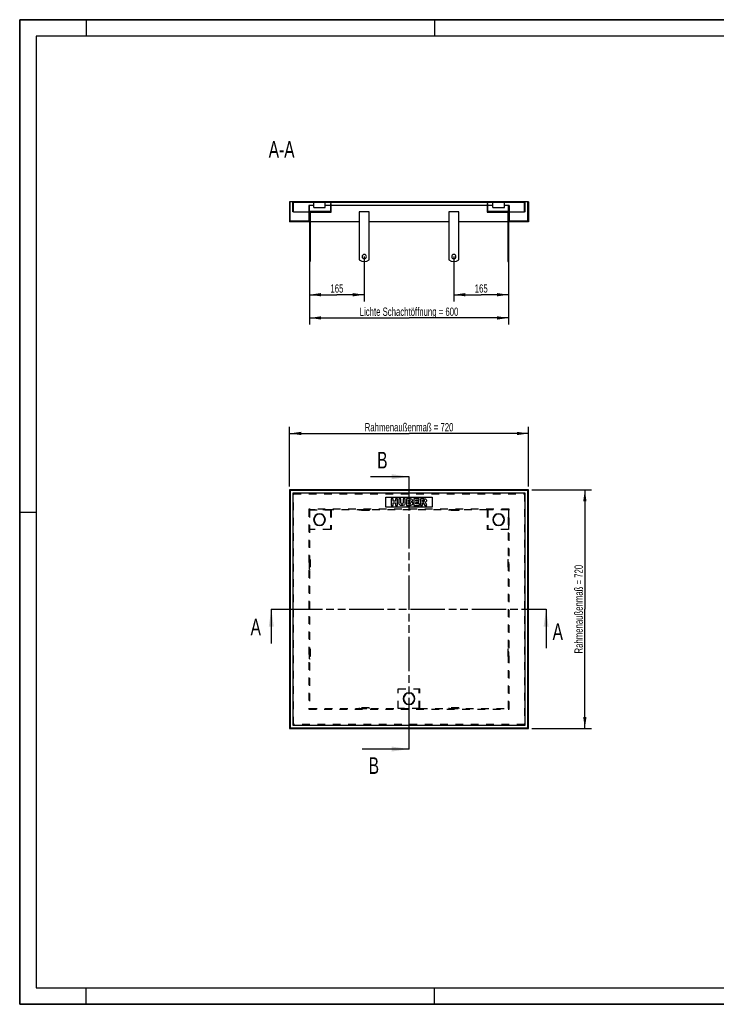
# Model space of a CAD drawing. Header units: millimetres. Extents: x 0 to 4200, y 0 to 2970.
# Tile 1 of 3: x 0 to 2100, y 0 to 2970. Entities that reach past the tile are written whole.
import ezdxf

# ---------------------------------------------------------------- set-up
doc = ezdxf.new("R2010")
doc.units = ezdxf.units.MM
doc.header["$LTSCALE"] = 231
doc.linetypes.add('HIDDEN', pattern=[0.2, 0.1, -0.1])
doc.linetypes.add('PHANTOM', pattern=[0.8, 0.45, -0.05, 0.1, -0.05, 0.1, -0.05])
doc.layers.get('0').update_dxf_attribs({"linetype": 'CONTINUOUS'})
for name, color, linetype in [('050_DIMENSIONING', 7, 'CONTINUOUS'), ('_2D-BEM', 7, 'CONTINUOUS'), ('_ACHSEN', 7, 'CONTINUOUS'), ('_KURVEN', 7, 'CONTINUOUS'), ('_ZEICHNUNGSELEM', 7, 'CONTINUOUS'), ('DEFAULT_2', 8, 'HIDDEN'), ('HATCHING_BL0', 7, 'CONTINUOUS'), ('HATCHING_BL1', 7, 'CONTINUOUS')]:
    doc.layers.add(name, color=color, linetype=linetype)
doc.styles.get("Standard").update_dxf_attribs({"font": 'txt', "width": 0.7})
doc.dimstyles.new('DIMSTYLE_1', dxfattribs={"dimtxt": 25, "dimasz": 35, "dimexe": 2, "dimexo": 1, "dimtad": 1, "dimdec": 1, "dimtxsty": 'Standard', "dimblk": '_FILLED', "dimblk1": '_FILLED', "dimblk2": '_FILLED', "dimcen": 0.09, "dimadec": 1, "dimazin": 2, "dimtp": 0.8, "dimtm": 0.8, "dimtfac": 1, "dimtdec": 1, "dimtofl": 0, "dimtmove": 0, "dimatfit": 3, "dimldrblk": '_FILLED', "dimfxl": 1, "dimtolj": 1, "dimarcsym": 0})
doc.dimstyles.new('DIMSTYLE_3', dxfattribs={"dimtxt": 25, "dimasz": 35, "dimexe": 2, "dimexo": 1, "dimtad": 1, "dimdec": 1, "dimtxsty": 'Standard', "dimblk": '_FILLED', "dimblk1": '_FILLED', "dimblk2": '_FILLED', "dimcen": 0.09, "dimadec": 1, "dimazin": 2, "dimtp": 0.5, "dimtm": 0.5, "dimtfac": 1, "dimtdec": 1, "dimtofl": 0, "dimtmove": 0, "dimatfit": 3, "dimldrblk": '_FILLED', "dimfxl": 1, "dimtolj": 1, "dimarcsym": 0})
doc.dimstyles.get("Standard").update_dxf_attribs({"dimtxt": 25, "dimasz": 35, "dimexe": 2, "dimexo": 1, "dimtad": 1, "dimdec": 1, "dimtxsty": 'Standard', "dimblk": '_FILLED', "dimblk1": '_FILLED', "dimblk2": '_FILLED', "dimcen": 0.09, "dimadec": 1, "dimazin": 2, "dimtol": 1, "dimtp": 0.1, "dimtm": 0.1, "dimtfac": 1, "dimtdec": 1, "dimtofl": 0, "dimtmove": 0, "dimatfit": 3, "dimldrblk": '_FILLED', "dimfxl": 1, "dimtolj": 1, "dimarcsym": 0})

# ---------------------------------------------------------------- blocks, each defined once
blk = doc.blocks.new('_FILLED')
at = {"color": 0, "linetype": 'ByBlock'}
blk.add_solid([(0, 0), (-1, 0.143), (-1, -0.143)], dxfattribs=at)
blk = doc.blocks.new('*D2')
at = {"layer": '_2D-BEM', "color": 2, "linetype": 'Continuous', "transparency": 16777216}
for p, q in [((873.8, 2350.4), (873.8, 2050.4)), ((1473.8, 2350.4), (1473.8, 2050.4)), ((873.8, 2070.4), (1173.8, 2070.4)), ((1473.8, 2070.4), (1173.8, 2070.4))]:
    blk.add_line(p, q, dxfattribs=at)
at = {"layer": '_2D-BEM', "color": 2, "linetype": 'Continuous', "transparency": 16777216, "xscale": 35, "yscale": 35, "zscale": 35, "rotation": 180}
blk.add_blockref('_FILLED', (873.8, 2070.4), dxfattribs=at)
at = {"layer": '_2D-BEM', "color": 2, "linetype": 'Continuous', "transparency": 16777216, "xscale": 35, "yscale": 35, "zscale": 35}
blk.add_blockref('_FILLED', (1473.8, 2070.4), dxfattribs=at)
at = {"layer": '_2D-BEM', "color": 2, "linetype": 'Continuous', "transparency": 16777216, "insert": (1173.8, 2101.7), "char_height": 25, "width": 702.143, "attachment_point": 2, "line_spacing_factor": 0.9}
blk.add_mtext('Lichte Schachtöffnung = 600', dxfattribs=at)
blk = doc.blocks.new('*D3')
at = {"layer": '_2D-BEM', "color": 2, "linetype": 'Continuous', "transparency": 16777216}
for p, q in [((813.8, 1561.9), (813.8, 1741.9)), ((1533.8, 1561.9), (1533.8, 1741.9)), ((813.8, 1721.9), (1173.8, 1721.9)), ((1533.8, 1721.9), (1173.8, 1721.9))]:
    blk.add_line(p, q, dxfattribs=at)
at = {"layer": '_2D-BEM', "color": 2, "linetype": 'Continuous', "transparency": 16777216, "xscale": 35, "yscale": 35, "zscale": 35, "rotation": 180}
blk.add_blockref('_FILLED', (813.8, 1721.9), dxfattribs=at)
at = {"layer": '_2D-BEM', "color": 2, "linetype": 'Continuous', "transparency": 16777216, "xscale": 35, "yscale": 35, "zscale": 35}
blk.add_blockref('_FILLED', (1533.8, 1721.9), dxfattribs=at)
at = {"layer": '_2D-BEM', "color": 2, "linetype": 'Continuous', "transparency": 16777216, "insert": (1173.8, 1753.2), "char_height": 25, "width": 566.786, "attachment_point": 2, "line_spacing_factor": 0.9}
blk.add_mtext('Rahmenaußenmaß = 720', dxfattribs=at)
blk = doc.blocks.new('*D4')
at = {"layer": '_2D-BEM', "color": 2, "linetype": 'Continuous', "transparency": 16777216}
for p, q in [((1543.8, 1551.9), (1723.8, 1551.9)), ((1703.8, 1551.9), (1703.8, 1191.9)), ((1703.8, 831.9), (1703.8, 1191.9)), ((1543.8, 831.9), (1723.8, 831.9))]:
    blk.add_line(p, q, dxfattribs=at)
at = {"layer": '_2D-BEM', "color": 2, "linetype": 'Continuous', "transparency": 16777216, "xscale": 35, "yscale": 35, "zscale": 35}
for p, rotation in [((1703.8, 1551.9), 90), ((1703.8, 831.9), 270)]:
    blk.add_blockref('_FILLED', p, dxfattribs=dict(at, rotation=rotation))
at = {"layer": '_2D-BEM', "color": 2, "linetype": 'Continuous', "transparency": 16777216, "insert": (1672.5, 1191.9), "char_height": 25, "width": 566.786, "attachment_point": 2, "rotation": 90, "line_spacing_factor": 0.9}
blk.add_mtext('Rahmenaußenmaß = 720', dxfattribs=at)
blk = doc.blocks.new('*D9')
at = {"layer": '050_DIMENSIONING', "color": 2, "linetype": 'Continuous', "transparency": 16777216}
for p, q in [((873.8, 2235.4), (873.8, 2120.4)), ((1038.8, 2255.4), (1038.8, 2120.4)), ((873.8, 2140.4), (956.3, 2140.4)), ((1038.8, 2140.4), (956.3, 2140.4))]:
    blk.add_line(p, q, dxfattribs=at)
at = {"layer": '050_DIMENSIONING', "color": 2, "linetype": 'Continuous', "transparency": 16777216, "xscale": 35, "yscale": 35, "zscale": 35, "rotation": 180}
blk.add_blockref('_FILLED', (873.8, 2140.4), dxfattribs=at)
at = {"layer": '050_DIMENSIONING', "color": 2, "linetype": 'Continuous', "transparency": 16777216, "xscale": 35, "yscale": 35, "zscale": 35}
blk.add_blockref('_FILLED', (1038.8, 2140.4), dxfattribs=at)
at = {"layer": '050_DIMENSIONING', "color": 2, "linetype": 'Continuous', "transparency": 16777216, "insert": (956.3, 2171.7), "char_height": 25, "width": 77.679, "attachment_point": 2, "line_spacing_factor": 0.9}
blk.add_mtext('165', dxfattribs=at)
blk = doc.blocks.new('*D10')
at = {"layer": '050_DIMENSIONING', "color": 2, "linetype": 'Continuous', "transparency": 16777216}
for p, q in [((1308.8, 2255.4), (1308.8, 2120.4)), ((1473.8, 2235.4), (1473.8, 2120.4)), ((1308.8, 2140.4), (1391.3, 2140.4)), ((1473.8, 2140.4), (1391.3, 2140.4))]:
    blk.add_line(p, q, dxfattribs=at)
at = {"layer": '050_DIMENSIONING', "color": 2, "linetype": 'Continuous', "transparency": 16777216, "xscale": 35, "yscale": 35, "zscale": 35, "rotation": 180}
blk.add_blockref('_FILLED', (1308.8, 2140.4), dxfattribs=at)
at = {"layer": '050_DIMENSIONING', "color": 2, "linetype": 'Continuous', "transparency": 16777216, "xscale": 35, "yscale": 35, "zscale": 35}
blk.add_blockref('_FILLED', (1473.8, 2140.4), dxfattribs=at)
at = {"layer": '050_DIMENSIONING', "color": 2, "linetype": 'Continuous', "transparency": 16777216, "insert": (1391.3, 2171.7), "char_height": 25, "width": 77.679, "attachment_point": 2, "line_spacing_factor": 0.9}
blk.add_mtext('165', dxfattribs=at)
blk = doc.blocks.new('XSEC_FILLED')
at = {"color": 0, "linetype": 'ByBlock'}
blk.add_solid([(0, 0), (-1, 0.143), (-1, -0.143)], dxfattribs=at)
blk = doc.blocks.new('HATCHING_BL0', base_point=(1172.7, 1132.9))
at = {"layer": 'HATCHING_BL0', "color": 7, "linetype": 'PHANTOM'}
for p, q in [((758.5, 1191.9), (808.5, 1191.9)), ((808.5, 1191.9), (1536.9, 1191.9)), ((1536.9, 1191.9), (1586.9, 1191.9))]:
    blk.add_line(p, q, dxfattribs=at)
at = {"layer": 'HATCHING_BL0', "color": 7, "linetype": 'Continuous', "char_height": 50, "width": 64.286, "attachment_point": 1, "line_spacing_factor": 0.9}
for insert in [(696, 1162.9), (1606.5, 1149)]:
    blk.add_mtext('A', dxfattribs=dict(at, insert=insert))
at = {"layer": 'HATCHING_BL0', "color": 7, "linetype": 'Continuous'}
for points in [[(758.5, 1191.9), (758.5, 1087.9)], [(1586.9, 1191.9), (1586.9, 1074)]]:
    blk.add_leader(points, dimstyle='Standard', override={"dimasz": 52.5, "dimtad": 0, "dimldrblk": 'XSEC_FILLED'}, dxfattribs=at)
blk = doc.blocks.new('HATCHING_BL1', base_point=(1103, 1180.7))
at = {"layer": 'HATCHING_BL1', "color": 7, "linetype": 'PHANTOM'}
for p, q in [((1173.8, 1541.4), (1173.8, 1591.4)), ((1173.8, 820), (1173.8, 1541.4)), ((1173.8, 770), (1173.8, 820))]:
    blk.add_line(p, q, dxfattribs=at)
at = {"layer": 'HATCHING_BL1', "color": 7, "linetype": 'Continuous', "char_height": 50, "width": 58.929, "attachment_point": 1, "line_spacing_factor": 0.9}
for insert in [(1077.5, 1666.4), (1052, 745)]:
    blk.add_mtext('B', dxfattribs=dict(at, insert=insert))
at = {"layer": 'HATCHING_BL1', "color": 7, "linetype": 'Continuous'}
for points in [[(1173.8, 1591.4), (1057.8, 1591.4)], [(1173.8, 770), (1032.3, 770)]]:
    blk.add_leader(points, dimstyle='Standard', override={"dimasz": 52.5, "dimtad": 0, "dimldrblk": 'XSEC_FILLED'}, dxfattribs=at)

msp = doc.modelspace()

# ---------------------------------------------------------------- hatches: boundary and pattern name
at = {"linetype": 'Continuous'}
h = msp.add_hatch(dxfattribs=at)
h.set_pattern_fill('A', color=2, scale=77.781746, angle=45, style=0, pattern_type=0)
h.set_pattern_definition([(45, (0, 0), (-55, 55), [])])
edge = h.paths.add_edge_path()
edge.add_line((1533.77, 2360.43), (1473.77, 2360.43))
edge.add_line((1473.77, 2360.43), (1473.77, 2409.43))
edge.add_line((1475.77, 2409.43), (1473.77, 2409.43))
edge.add_line((1475.77, 2409.43), (1475.77, 2362.43))
edge.add_line((1531.77, 2362.43), (1475.77, 2362.43))
edge.add_line((1531.77, 2362.43), (1531.77, 2420.43))
edge.add_line((1533.77, 2420.43), (1531.77, 2420.43))
edge.add_line((1533.77, 2420.43), (1533.77, 2360.43))
edge = h.paths.add_edge_path()
edge.add_line((873.77, 2360.43), (813.77, 2360.43))
edge.add_line((813.77, 2420.43), (813.77, 2360.43))
edge.add_line((815.77, 2420.43), (813.77, 2420.43))
edge.add_line((815.77, 2362.43), (815.77, 2420.43))
edge.add_line((871.77, 2362.43), (815.77, 2362.43))
edge.add_line((871.77, 2409.43), (871.77, 2362.43))
edge.add_line((873.77, 2409.43), (871.77, 2409.43))
edge.add_line((873.77, 2360.43), (873.77, 2409.43))
edge = h.paths.add_edge_path()
edge.add_line((1523.77, 2420.43), (823.77, 2420.43))
edge.add_line((1523.77, 2390.43), (1523.77, 2420.43))
edge.add_line((1523.77, 2390.43), (1521.77, 2390.43))
edge.add_line((1521.77, 2390.43), (1521.77, 2418.43))
edge.add_line((1521.77, 2418.43), (825.77, 2418.43))
edge.add_line((825.77, 2390.43), (825.77, 2418.43))
edge.add_line((825.77, 2390.43), (823.77, 2390.43))
edge.add_line((823.77, 2390.43), (823.77, 2420.43))

# ---------------------------------------------------------------- linework, layer by layer
at = {"color": 7, "linetype": 'Continuous'}
for p, q in [((0, 2970), (4200, 2970)), ((0, 0), (0, 2970)), ((815.77, 2420.43), (813.77, 2420.43)), ((813.77, 2420.43), (813.77, 2360.43)), ((823.77, 2420.43), (815.77, 2420.43)), ((815.77, 2362.43), (815.77, 2420.43)), ((1523.77, 2420.43), (823.77, 2420.43)), ((823.77, 2390.43), (823.77, 2420.43)), ((1521.77, 2418.43), (825.77, 2418.43)), ((825.77, 2390.43), (825.77, 2418.43)), ((873.77, 2409.43), (871.77, 2409.43)), ((871.77, 2409.43), (871.77, 2362.43)), ((886.27, 2409.43), (873.77, 2409.43)), ((873.77, 2360.43), (873.77, 2409.43)), ((886.27, 2403.43), (886.27, 2418.43)), ((921.27, 2403.43), (921.27, 2418.43)), ((936.77, 2409.43), (921.27, 2409.43)), ((936.77, 2415.43), (936.77, 2391.43)), ((938.77, 2415.43), (936.77, 2415.43)), ((938.77, 2389.43), (938.77, 2415.43)), ((1408.77, 2409.43), (938.77, 2409.43)), ((1408.77, 2415.43), (1408.77, 2389.43)), ((1410.77, 2415.43), (1408.77, 2415.43)), ((1410.77, 2391.43), (1410.77, 2415.43)), ((1426.27, 2409.43), (1410.77, 2409.43)), ((1426.27, 2403.43), (1426.27, 2418.43)), ((1461.27, 2403.43), (1461.27, 2418.43)), ((1473.77, 2409.43), (1461.27, 2409.43)), ((1475.77, 2409.43), (1473.77, 2409.43)), ((1473.77, 2360.43), (1473.77, 2409.43)), ((1475.77, 2409.43), (1475.77, 2362.43)), ((1521.77, 2390.43), (1521.77, 2418.43)), ((1531.77, 2420.43), (1523.77, 2420.43)), ((1523.77, 2390.43), (1523.77, 2420.43)), ((1533.77, 2420.43), (1531.77, 2420.43)), ((1531.77, 2362.43), (1531.77, 2420.43)), ((1533.77, 2420.43), (1533.77, 2360.43)), ((825.77, 2390.43), (823.77, 2390.43)), ((825.77, 2390.43), (871.77, 2390.43)), ((936.77, 2391.43), (873.77, 2391.43)), ((875.77, 2389.43), (938.77, 2389.43)), ((1408.77, 2389.43), (1471.77, 2389.43)), ((1473.77, 2391.43), (1410.77, 2391.43)), ((1475.77, 2390.43), (1521.77, 2390.43)), ((1523.77, 2390.43), (1521.77, 2390.43)), ((873.77, 2360.43), (813.77, 2360.43)), ((871.77, 2362.43), (815.77, 2362.43)), ((1533.77, 2360.43), (1473.77, 2360.43)), ((1531.77, 2362.43), (1475.77, 2362.43)), ((873.77, 2240.43), (875.77, 2240.43)), ((1471.77, 2240.43), (1473.77, 2240.43)), ((1533.77, 1551.92), (813.77, 1551.92)), ((813.77, 1551.92), (813.77, 831.92)), ((1531.77, 1549.92), (815.77, 1549.92)), ((815.77, 1549.92), (815.77, 833.92)), ((1531.77, 833.92), (1531.77, 1549.92)), ((1533.77, 831.92), (1533.77, 1551.92)), ((1523.77, 1541.92), (823.77, 1541.92)), ((823.77, 1541.92), (823.77, 841.92)), ((1523.77, 841.92), (1523.77, 1541.92)), ((813.77, 831.92), (1533.77, 831.92)), ((815.77, 833.92), (1531.77, 833.92)), ((823.77, 841.92), (1523.77, 841.92)), ((0, 0), (4200, 0))]:
    msp.add_line(p, q, dxfattribs=at)
at = {"color": 3, "linetype": 'Continuous'}
for p, q in [((0, 2970), (0, 0)), ((4200, 2970), (0, 2970)), ((200, 2970), (200, 2920)), ((1250, 2970), (1250, 2920)), ((0, 1485), (50, 1485)), ((200, 0), (200, 50)), ((1250, 0), (1250, 50)), ((4200, 0), (0, 0))]:
    msp.add_line(p, q, dxfattribs=at)
at = {"color": 5, "linetype": 'Continuous'}
for p, q in [((50, 2920), (50, 50)), ((4150, 2920), (50, 2920)), ((50, 50), (4150, 50))]:
    msp.add_line(p, q, dxfattribs=at)
at = {"layer": '_ACHSEN', "color": 7, "linetype": 'Continuous'}
for p, q in [((873.77, 2390.43), (875.77, 2390.43)), ((875.77, 2390.43), (875.77, 2245.43)), ((886.27, 2403.43), (903.77, 2403.43)), ((903.77, 2403.43), (921.27, 2403.43)), ((1023.77, 2390.43), (1023.77, 2245.43)), ((1053.77, 2390.43), (1023.77, 2390.43)), ((1053.77, 2245.43), (1053.77, 2390.43)), ((1293.77, 2390.43), (1293.77, 2245.43)), ((1323.77, 2390.43), (1293.77, 2390.43)), ((1323.77, 2245.43), (1323.77, 2390.43)), ((1426.27, 2403.43), (1443.77, 2403.43)), ((1443.77, 2403.43), (1461.27, 2403.43)), ((1471.77, 2390.43), (1473.77, 2390.43)), ((1471.77, 2390.43), (1471.77, 2245.43)), ((873.77, 2360.43), (873.77, 2245.43)), ((1023.77, 2360.43), (875.77, 2360.43)), ((1293.77, 2360.43), (1053.77, 2360.43)), ((1471.77, 2360.43), (1323.77, 2360.43)), ((1473.77, 2360.43), (1473.77, 2245.43)), ((873.77, 2245.43), (873.77, 2240.43)), ((873.77, 2245.43), (875.77, 2245.43)), ((875.77, 2245.43), (875.77, 2240.43)), ((1471.77, 2245.43), (1471.77, 2240.43)), ((1471.77, 2245.43), (1473.77, 2245.43)), ((1473.77, 2245.43), (1473.77, 2240.43))]:
    msp.add_line(p, q, dxfattribs=at)
at = {"layer": '_ACHSEN', "color": 8, "linetype": 'HIDDEN'}
for p, q in [((1023.77, 1491.92), (1053.77, 1491.92)), ((1023.77, 1491.92), (1023.77, 1489.92)), ((1053.77, 1489.92), (1023.77, 1489.92)), ((1032.27, 1491.92), (1032.27, 1489.92)), ((1045.27, 1491.92), (1032.27, 1491.92)), ((1045.27, 1489.92), (1032.27, 1489.92)), ((1045.27, 1491.92), (1045.27, 1489.92)), ((1053.77, 1491.92), (1053.77, 1489.92)), ((1293.77, 1491.92), (1323.77, 1491.92)), ((1293.77, 1491.92), (1293.77, 1489.92)), ((1323.77, 1489.92), (1293.77, 1489.92)), ((1302.27, 1491.92), (1302.27, 1489.92)), ((1315.27, 1491.92), (1302.27, 1491.92)), ((1315.27, 1489.92), (1302.27, 1489.92)), ((1315.27, 1491.92), (1315.27, 1489.92)), ((1323.77, 1491.92), (1323.77, 1489.92)), ((873.77, 1311.92), (873.77, 1341.92)), ((873.77, 1341.92), (875.77, 1341.92)), ((875.77, 1341.92), (875.77, 1311.92)), ((1471.77, 1341.92), (1473.77, 1341.92)), ((1471.77, 1341.92), (1471.77, 1311.92)), ((1473.77, 1311.92), (1473.77, 1341.92)), ((873.77, 1333.42), (875.77, 1333.42)), ((873.77, 1333.42), (873.77, 1320.42)), ((873.77, 1320.42), (875.77, 1320.42)), ((873.77, 1311.92), (875.77, 1311.92)), ((875.77, 1333.42), (875.77, 1320.42)), ((1471.77, 1333.42), (1473.77, 1333.42)), ((1471.77, 1333.42), (1471.77, 1320.42)), ((1471.77, 1320.42), (1473.77, 1320.42)), ((1471.77, 1311.92), (1473.77, 1311.92)), ((1473.77, 1333.42), (1473.77, 1320.42)), ((873.77, 1041.92), (873.77, 1071.92)), ((873.77, 1071.92), (875.77, 1071.92)), ((875.77, 1071.92), (875.77, 1041.92)), ((1471.77, 1071.92), (1473.77, 1071.92)), ((1471.77, 1071.92), (1471.77, 1041.92)), ((1473.77, 1041.92), (1473.77, 1071.92)), ((873.77, 1063.42), (875.77, 1063.42)), ((873.77, 1063.42), (873.77, 1050.42)), ((873.77, 1050.42), (875.77, 1050.42)), ((873.77, 1041.92), (875.77, 1041.92)), ((875.77, 1063.42), (875.77, 1050.42)), ((1471.77, 1063.42), (1473.77, 1063.42)), ((1471.77, 1063.42), (1471.77, 1050.42)), ((1471.77, 1050.42), (1473.77, 1050.42)), ((1471.77, 1041.92), (1473.77, 1041.92)), ((1473.77, 1063.42), (1473.77, 1050.42)), ((1023.77, 893.92), (1023.77, 891.92)), ((1053.77, 893.92), (1023.77, 893.92)), ((1023.77, 891.92), (1053.77, 891.92)), ((1032.27, 893.92), (1032.27, 891.92)), ((1045.27, 893.92), (1032.27, 893.92)), ((1045.27, 891.92), (1032.27, 891.92)), ((1045.27, 893.92), (1045.27, 891.92)), ((1053.77, 893.92), (1053.77, 891.92)), ((1293.77, 893.92), (1293.77, 891.92)), ((1323.77, 893.92), (1293.77, 893.92)), ((1293.77, 891.92), (1323.77, 891.92)), ((1302.27, 893.92), (1302.27, 891.92)), ((1315.27, 893.92), (1302.27, 893.92)), ((1315.27, 891.92), (1302.27, 891.92)), ((1315.27, 893.92), (1315.27, 891.92)), ((1323.77, 893.92), (1323.77, 891.92))]:
    msp.add_line(p, q, dxfattribs=at)
at = {"layer": '_ACHSEN', "color": 7, "linetype": 'Continuous'}
for centre, radius, start, end in [((1038.77, 2255.43), 6.5, 0, 180), ((1308.77, 2255.43), 6.5, 0, 180), ((1038.77, 2265.43), 25, 233.1301, 306.8699), ((1038.77, 2255.43), 6.5, 180, 360), ((1308.77, 2265.43), 25, 233.1301, 306.8699), ((1308.77, 2255.43), 6.5, 180, 360), ((903.77, 1461.92), 17.75, 0, 180), ((903.77, 1461.92), 17.75, 180, 360), ((903.77, 1461.92), 17.5, 90, 270), ((903.77, 1461.92), 16.5, 90, 270), ((903.77, 1461.92), 17.5, 270, 90), ((903.77, 1461.92), 16.5, 270, 90), ((1443.77, 1461.92), 17.75, 0, 180), ((1443.77, 1461.92), 17.75, 180, 360), ((1443.77, 1461.92), 17.5, 90, 270), ((1443.77, 1461.92), 16.5, 90, 270), ((1443.77, 1461.92), 17.5, 270, 90), ((1443.77, 1461.92), 16.5, 270, 90), ((1173.77, 921.92), 17.75, 0, 180), ((1173.77, 921.92), 17.75, 180, 360), ((1173.77, 921.92), 17.5, 90, 270), ((1173.77, 921.92), 16.5, 90, 270), ((1173.77, 921.92), 17.5, 270, 90), ((1173.77, 921.92), 16.5, 270, 90)]:
    msp.add_arc(centre, radius, start, end, dxfattribs=at)
at = {"layer": '_KURVEN', "color": 4, "linetype": 'Continuous'}
for p, q in [((1103.77, 1529.92), (1243.77, 1529.92)), ((1103.77, 1499.92), (1103.77, 1529.92)), ((1119.67, 1524.92), (1119.67, 1504.92)), ((1125.85, 1524.92), (1119.67, 1524.92)), ((1125.85, 1517.92), (1125.85, 1524.92)), ((1132.61, 1517.92), (1125.85, 1517.92)), ((1138.82, 1524.92), (1132.61, 1524.92)), ((1132.61, 1524.92), (1132.61, 1517.92)), ((1138.82, 1504.92), (1138.82, 1524.92)), ((1149.1, 1524.92), (1142.94, 1524.92)), ((1142.94, 1524.92), (1142.94, 1513)), ((1149.1, 1512.71), (1149.1, 1524.92)), ((1162.1, 1524.92), (1155.94, 1524.92)), ((1155.94, 1524.92), (1155.94, 1512.71)), ((1162.1, 1513), (1162.1, 1524.92)), ((1166.21, 1524.92), (1166.21, 1504.92)), ((1177.78, 1524.92), (1166.21, 1524.92)), ((1172.44, 1517.08), (1172.44, 1520.87)), ((1172.44, 1520.87), (1175.17, 1520.87)), ((1175.13, 1517.08), (1172.44, 1517.08)), ((1187.91, 1524.92), (1187.91, 1504.92)), ((1204.48, 1524.92), (1187.91, 1524.92)), ((1194.11, 1517.47), (1194.11, 1520.65)), ((1194.11, 1520.65), (1204.48, 1520.65)), ((1203.73, 1517.47), (1194.11, 1517.47)), ((1203.73, 1513.39), (1203.73, 1517.47)), ((1204.48, 1520.65), (1204.48, 1524.92)), ((1218.49, 1524.92), (1208.19, 1524.92)), ((1208.19, 1524.92), (1208.19, 1504.92)), ((1214.4, 1516.82), (1214.4, 1520.88)), ((1214.4, 1520.88), (1217.11, 1520.88)), ((1217, 1516.82), (1214.4, 1516.82)), ((1243.77, 1529.92), (1243.77, 1499.92)), ((1243.77, 1499.92), (1103.77, 1499.92)), ((1119.67, 1504.92), (1125.85, 1504.92)), ((1125.85, 1504.92), (1125.85, 1513.01)), ((1125.85, 1513.01), (1132.61, 1513.01)), ((1132.61, 1513.01), (1132.61, 1504.92)), ((1132.61, 1504.92), (1138.82, 1504.92)), ((1166.21, 1504.92), (1176.88, 1504.92)), ((1172.44, 1509.22), (1172.44, 1513.27)), ((1172.44, 1513.27), (1175.58, 1513.27)), ((1175.6, 1509.22), (1172.44, 1509.22)), ((1187.91, 1504.92), (1204.78, 1504.92)), ((1194.11, 1509.45), (1194.11, 1513.39)), ((1194.11, 1513.39), (1203.73, 1513.39)), ((1204.78, 1509.45), (1194.11, 1509.45)), ((1204.78, 1504.92), (1204.78, 1509.45)), ((1208.19, 1504.92), (1214.4, 1504.92)), ((1214.4, 1504.92), (1214.4, 1513.04)), ((1214.4, 1513.04), (1214.94, 1513.04)), ((1217.57, 1511.03), (1220.88, 1504.92)), ((1220.88, 1504.92), (1227.86, 1504.92)), ((1227.86, 1504.92), (1224.86, 1510.71))]:
    msp.add_line(p, q, dxfattribs=at)
for points in [[(1175.13, 1517.08), (1176.09, 1517.08), (1176.76, 1517.24), (1177.14, 1517.57)], [(1177.14, 1520.38), (1176.76, 1520.71), (1176.1, 1520.87), (1175.17, 1520.87)], [(1177.71, 1519.02), (1177.71, 1519.59), (1177.52, 1520.05), (1177.14, 1520.38)], [(1177.14, 1517.57), (1177.52, 1517.9), (1177.71, 1518.39), (1177.71, 1519.02)], [(1177.78, 1524.92), (1179.7, 1524.92), (1181.18, 1524.44), (1182.21, 1523.49)], [(1182.67, 1516.9), (1182.17, 1516.33), (1181.45, 1515.89), (1180.51, 1515.56)], [(1180.51, 1515.56), (1181.94, 1515.21), (1182.99, 1514.62), (1183.67, 1513.78)], [(1182.21, 1523.49), (1183.25, 1522.54), (1183.77, 1521.35), (1183.77, 1519.94)], [(1183.77, 1519.94), (1183.77, 1518.76), (1183.4, 1517.75), (1182.67, 1516.9)], [(1217, 1516.82), (1217.27, 1516.82), (1217.82, 1516.9), (1218.64, 1517.08)], [(1219.41, 1520.36), (1219.01, 1520.71), (1218.23, 1520.88), (1217.11, 1520.88)], [(1218.49, 1524.92), (1220.4, 1524.92), (1221.86, 1524.76), (1222.87, 1524.43)], [(1218.64, 1517.08), (1219.05, 1517.17), (1219.37, 1517.38), (1219.64, 1517.72)], [(1220.03, 1518.88), (1220.03, 1519.52), (1219.82, 1520.01), (1219.41, 1520.36)], [(1219.64, 1517.72), (1219.89, 1518.05), (1220.03, 1518.44), (1220.03, 1518.88)], [(1222.87, 1524.43), (1223.88, 1524.1), (1224.68, 1523.49), (1225.3, 1522.6)], [(1225.52, 1516.49), (1225.05, 1515.69), (1224.4, 1515.03), (1223.57, 1514.53)], [(1225.3, 1522.6), (1225.92, 1521.72), (1226.24, 1520.64), (1226.24, 1519.37)], [(1226.24, 1519.37), (1226.24, 1518.25), (1225.99, 1517.3), (1225.52, 1516.49)], [(1143.51, 1509.61), (1143.13, 1510.9), (1142.94, 1512.02), (1142.94, 1513)], [(1144.82, 1507.31), (1144.18, 1508.06), (1143.74, 1508.82), (1143.51, 1509.61)], [(1146.94, 1505.59), (1146.17, 1506), (1145.46, 1506.57), (1144.82, 1507.31)], [(1149.82, 1504.79), (1148.68, 1504.92), (1147.71, 1505.18), (1146.94, 1505.59)], [(1149.1, 1512.71), (1149.1, 1511.62), (1149.4, 1510.78), (1150, 1510.16)], [(1153.02, 1504.58), (1152.03, 1504.58), (1150.97, 1504.65), (1149.82, 1504.79)], [(1150, 1510.16), (1150.6, 1509.55), (1151.45, 1509.25), (1152.53, 1509.25)], [(1152.53, 1509.25), (1153.59, 1509.25), (1154.42, 1509.55), (1155.02, 1510.15)], [(1157.34, 1505.25), (1156.14, 1504.81), (1154.7, 1504.58), (1153.02, 1504.58)], [(1155.02, 1510.15), (1155.62, 1510.75), (1155.94, 1511.61), (1155.94, 1512.71)], [(1159.81, 1506.9), (1159.02, 1506.11), (1158.2, 1505.56), (1157.34, 1505.25)], [(1161.54, 1509.66), (1161.18, 1508.61), (1160.6, 1507.69), (1159.81, 1506.9)], [(1162.1, 1513), (1162.1, 1511.81), (1161.91, 1510.71), (1161.54, 1509.66)], [(1177.85, 1512.73), (1177.41, 1513.08), (1176.66, 1513.27), (1175.58, 1513.27)], [(1175.6, 1509.22), (1176.66, 1509.22), (1177.41, 1509.4), (1177.85, 1509.78)], [(1179.65, 1505.19), (1178.26, 1505), (1177.33, 1504.92), (1176.88, 1504.92)], [(1178.5, 1511.31), (1178.5, 1511.89), (1178.28, 1512.37), (1177.85, 1512.73)], [(1177.85, 1509.78), (1178.28, 1510.16), (1178.5, 1510.67), (1178.5, 1511.31)], [(1181.99, 1505.85), (1181.48, 1505.55), (1180.68, 1505.33), (1179.65, 1505.19)], [(1183.97, 1507.82), (1183.48, 1506.98), (1182.83, 1506.33), (1181.99, 1505.85)], [(1183.67, 1513.78), (1184.35, 1512.93), (1184.7, 1511.88), (1184.7, 1510.61)], [(1184.7, 1510.61), (1184.7, 1509.57), (1184.45, 1508.63), (1183.97, 1507.82)], [(1216.45, 1512.57), (1216, 1512.88), (1215.5, 1513.04), (1214.94, 1513.04)], [(1217.57, 1511.03), (1217.15, 1511.82), (1216.78, 1512.33), (1216.45, 1512.57)], [(1223.57, 1514.53), (1223.04, 1514.21), (1222.32, 1513.95), (1221.39, 1513.75)], [(1221.39, 1513.75), (1222.13, 1513.49), (1222.68, 1513.24), (1223.01, 1513)], [(1223.01, 1513), (1223.24, 1512.84), (1223.56, 1512.49), (1224, 1511.95)], [(1224, 1511.95), (1224.42, 1511.42), (1224.71, 1511.01), (1224.86, 1510.71)]]:
    msp.add_open_spline(points, degree=3, dxfattribs=at)
at = {"layer": 'DEFAULT_2', "color": 8, "linetype": 'HIDDEN'}
for p, q in [((825.77, 1539.92), (1521.77, 1539.92)), ((825.77, 843.92), (825.77, 1539.92)), ((1521.77, 1539.92), (1521.77, 843.92)), ((1475.77, 1493.92), (871.77, 1493.92)), ((871.77, 1493.92), (871.77, 889.92)), ((873.77, 1491.92), (938.77, 1491.92)), ((873.77, 1491.92), (873.77, 1431.92)), ((936.77, 1491.92), (873.77, 1491.92)), ((873.77, 1491.92), (873.77, 891.92)), ((938.77, 1491.92), (936.77, 1491.92)), ((936.77, 1491.92), (936.77, 1431.92)), ((1408.77, 1491.92), (938.77, 1491.92)), ((938.77, 1491.92), (938.77, 1431.92)), ((1473.77, 1491.92), (1408.77, 1491.92)), ((1410.77, 1491.92), (1408.77, 1491.92)), ((1408.77, 1491.92), (1408.77, 1431.92)), ((1473.77, 1491.92), (1410.77, 1491.92)), ((1410.77, 1491.92), (1410.77, 1431.92)), ((1473.77, 1491.92), (1473.77, 1431.92)), ((1473.77, 891.92), (1473.77, 1491.92)), ((1475.77, 889.92), (1475.77, 1493.92)), ((936.77, 1431.92), (873.77, 1431.92)), ((938.77, 1431.92), (936.77, 1431.92)), ((1410.77, 1431.92), (1408.77, 1431.92)), ((1473.77, 1431.92), (1410.77, 1431.92)), ((1141.27, 951.92), (1204.27, 951.92)), ((1141.27, 891.92), (1141.27, 951.92)), ((1204.27, 951.92), (1206.27, 951.92)), ((1204.27, 891.92), (1204.27, 951.92)), ((1206.27, 891.92), (1206.27, 951.92)), ((873.77, 891.92), (1204.27, 891.92)), ((1206.27, 891.92), (1141.27, 891.92)), ((1204.27, 891.92), (1206.27, 891.92)), ((1206.27, 891.92), (1473.77, 891.92)), ((871.77, 889.92), (1475.77, 889.92)), ((1521.77, 843.92), (825.77, 843.92))]:
    msp.add_line(p, q, dxfattribs=at)

# ---------------------------------------------------------------- block references
at = {"layer": 'HATCHING_BL0'}
msp.add_blockref('HATCHING_BL0', (1172.7, 1132.95), dxfattribs=at)
at = {"layer": 'HATCHING_BL1'}
msp.add_blockref('HATCHING_BL1', (1103.05, 1180.7), dxfattribs=at)

# ---------------------------------------------------------------- texts
at = {"layer": '_ZEICHNUNGSELEM', "color": 2, "linetype": 'Continuous', "insert": (828.58, 2603.74), "char_height": 50, "width": 182.1429, "attachment_point": 3, "line_spacing_factor": 0.9}
msp.add_mtext('A-A', dxfattribs=at)

# ---------------------------------------------------------------- dimensions: what is measured, and where the dimension line sits
at = {"layer": '050_DIMENSIONING', "color": 2, "linetype": 'Continuous'}
dim = msp.add_linear_dim(base=(1038.77, 2140.44), p1=(873.77, 2236.43), p2=(1038.77, 2256.43), dimstyle='DIMSTYLE_3', dxfattribs=at)
dim.commit()
dim.dimension.update_dxf_attribs({"geometry": '*D9', "text_midpoint": (952.7, 2140.44), "dimtype": 160})
dim = msp.add_linear_dim(base=(1308.77, 2140.44), p1=(1473.77, 2236.43), p2=(1308.77, 2256.43), angle=180, dimstyle='DIMSTYLE_3', dxfattribs=at)
dim.commit()
dim.dimension.update_dxf_attribs({"geometry": '*D10', "text_midpoint": (1387.7, 2140.44), "dimtype": 160})
at = {"layer": '_2D-BEM', "color": 2, "linetype": 'Continuous'}
dim = msp.add_linear_dim(base=(1473.77, 2070.44), p1=(873.77, 2351.43), p2=(1473.77, 2351.43), text='Lichte Schachtöffnung = <>', dimstyle='DIMSTYLE_1', dxfattribs=at)
dim.commit()
dim.dimension.update_dxf_attribs({"geometry": '*D2', "text_midpoint": (1173.77, 2070.44), "dimtype": 160})
for base, p1, p2, angle, picture, middle in [((813.77, 1721.92), (1533.77, 1560.92), (813.77, 1560.92), 180, '*D3', (1173.77, 1721.92)), ((1703.77, 1551.92), (1542.77, 831.92), (1542.77, 1551.92), 90, '*D4', (1703.77, 1191.92))]:
    dim = msp.add_linear_dim(base=base, p1=p1, p2=p2, angle=angle, text='Rahmenaußenmaß = <>', dimstyle='DIMSTYLE_1', dxfattribs=at)
    dim.commit()
    dim.dimension.update_dxf_attribs({"geometry": picture, "text_midpoint": middle, "dimtype": 160})

doc.saveas('drawing.dxf')
